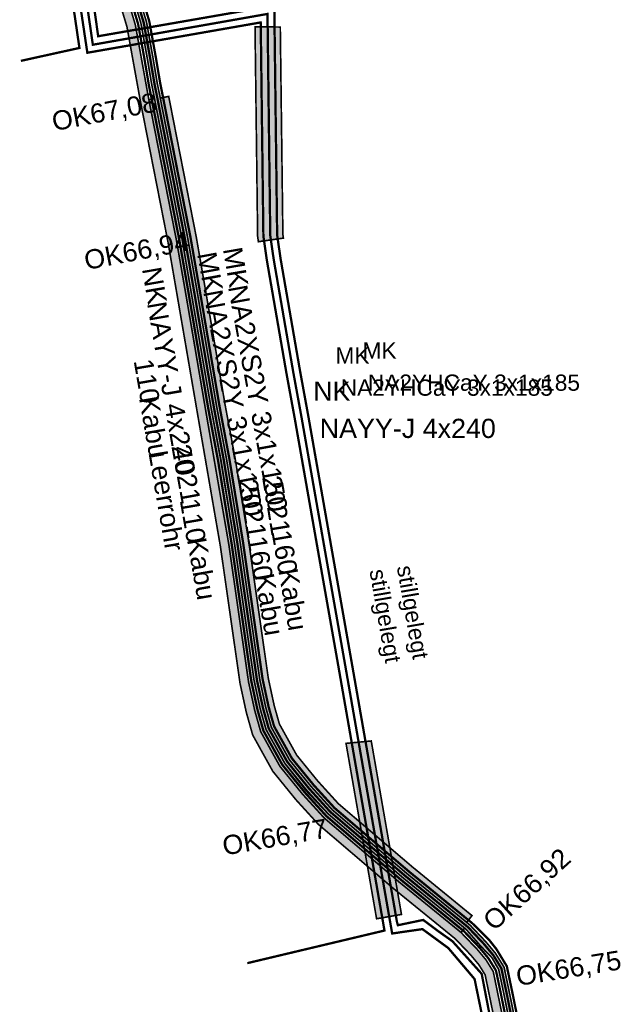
# Model space of a CAD drawing. Extents: x 454558 to 454682, y 5737288 to 5737467.
# Tile 2 of 12: x 454581 to 454607, y 5737319 to 5737362. Entities that reach past the tile are written whole.
import ezdxf

# ---------------------------------------------------------------- set-up
doc = ezdxf.new("R2010")
doc.units = 0
for name, color, linetype in [('MSP_Leitungen', 7, 'Continuous'), ('MSP_Leitungsbeschriftung', 7, 'Continuous'), ('NSP_Leitungen', 7, 'Continuous'), ('NSP_Leitungsbeschriftung', 7, 'Continuous'), ('Schutzrohr', 7, 'Continuous'), ('Schutzrohrbeschriftung', 7, 'Continuous'), ('Str_Höhenpunkte', 7, 'Continuous'), ('Str_Höhentexte', 7, 'Continuous')]:
    doc.layers.add(name, color=color, linetype=linetype)
doc.styles.add('TS[MSP_Leitungsbeschriftung[Arial Narrow_5_5_Regular__CW100_]]', font='ARIALN.TTF', dxfattribs={"height": 0.708201})
doc.styles.add('TS[MSP_Leitungsbeschriftung[Arial Narrow_6_5_Regular__CW100_]]', font='ARIALN.TTF', dxfattribs={"height": 0.836965})
doc.styles.add('TS[NSP_Leitungsbeschriftung[Arial Narrow_6_5_Regular__CW100_]]', font='ARIALN.TTF', dxfattribs={"height": 0.836965})
doc.styles.add('TS[Schutzrohrbeschriftung[Arial Narrow_6_5_Regular__CW100_]]', font='ARIALN.TTF', dxfattribs={"height": 0.836965})
doc.styles.add('TS[Str_Höhentexte[Arial Narrow_6_5_Regular__CW100_]]', font='ARIALN.TTF', dxfattribs={"height": 0.836965})

# ---------------------------------------------------------------- blocks, each defined once
blk = doc.blocks.new('50')
at = {"true_color": 0xff0000}
blk.add_hatch(color=1, dxfattribs=at).paths.add_polyline_path([(-1.46, -1.26), (-0.2, 0), (-1.46, 1.26), (-1.26, 1.46), (0, 0.2), (1.26, 1.46), (1.46, 1.26), (0.21, 0), (1.46, -1.25), (1.26, -1.46), (0, -0.2), (-1.26, -1.46)])

msp = doc.modelspace()

# ---------------------------------------------------------------- hatches: boundary and pattern name
at = {"layer": 'Schutzrohr', "lineweight": 158, "true_color": 0x4ce600, "transparency": 33554687}
for points in [[(454605.378, 5737304.82), (454605.13, 5737304.782), (454604.688, 5737307.664), (454604.622, 5737308.108), (454603.97, 5737310.023), (454603.843, 5737310.435), (454602.49, 5737318.262), (454602.185, 5737319.777), (454601.966, 5737320.816), (454601.6817, 5737321.3134), (454601.184, 5737321.833), (454600.537, 5737322.574), (454597.803, 5737324.805), (454594.552, 5737327.583), (454593.573, 5737328.615), (454592.653, 5737329.795), (454591.839, 5737331.262), (454591.585, 5737332.163), (454591.313, 5737333.429), (454590.47, 5737339.333), (454589.861, 5737343.0265), (454589.441, 5737345.292), (454588.588, 5737350.248), (454588.182, 5737352.619), (454586.982, 5737358.74), (454586.8562, 5737359.3709), (454586.667, 5737360.492), (454586.392, 5737362.009), (454586.113, 5737362.941), (454586.056, 5737363.217), (454585.697, 5737363.973), (454585.219, 5737365.008), (454585.047, 5737365.49), (454584.942, 5737365.811), (454584.719, 5737366.741), (454583.576, 5737373.477), (454583.465, 5737374.5), (454583.717, 5737374.532), (454583.824, 5737373.511), (454584.965, 5737366.791), (454585.184, 5737365.877), (454585.276, 5737365.581), (454585.451, 5737365.104), (454585.923, 5737364.079), (454586.294, 5737363.297), (454586.355, 5737363.003), (454586.636, 5737362.067), (454586.913, 5737360.536), (454587.105, 5737359.397), (454587.234, 5737358.758), (454588.428, 5737352.665), (454588.84, 5737350.336), (454589.687, 5737345.336), (454590.119, 5737343.031), (454590.718, 5737339.371), (454591.567, 5737333.43), (454591.827, 5737332.223), (454592.071, 5737331.358), (454592.861, 5737329.935), (454593.807, 5737328.775), (454594.726, 5737327.763), (454597.961, 5737324.999), (454600.719, 5737322.746), (454601.419, 5737322.006), (454601.828, 5737321.516), (454602.202, 5737320.91), (454602.429, 5737319.827), (454602.742, 5737318.291), (454604.12, 5737310.562), (454604.261, 5737310.084), (454604.866, 5737308.168), (454604.956, 5737307.636), (454605.378, 5737304.82)], [(454600.8048, 5737323.1591), (454600.573, 5737322.866), (454597.961, 5737324.999), (454594.726, 5737327.763), (454593.807, 5737328.775), (454592.861, 5737329.935), (454592.071, 5737331.358), (454591.827, 5737332.223), (454591.567, 5737333.43), (454590.718, 5737339.371), (454590.119, 5737343.031), (454589.687, 5737345.336), (454588.84, 5737350.336), (454588.428, 5737352.665), (454587.234, 5737358.758), (454587.6015, 5737358.8313), (454588.7968, 5737352.7335), (454589.2064, 5737350.3795), (454590.0561, 5737345.4021), (454590.4883, 5737343.0952), (454591.0881, 5737339.4279), (454591.9362, 5737333.4961), (454592.1917, 5737332.3134), (454592.4207, 5737331.5019), (454593.1728, 5737330.1467), (454594.0916, 5737329.0191), (454594.9874, 5737328.0328), (454598.2013, 5737325.2868), (454600.8048, 5737323.1591)]]:
    msp.add_hatch(color=100, dxfattribs=at).paths.add_polyline_path(points)
at = {"layer": 'Schutzrohr', "lineweight": 158, "true_color": 0xf5ca7a, "transparency": 33554687}
for points in [[(454604.868, 5737305.21), (454604.498, 5737305.146), (454604.013, 5737307.959), (454603.391, 5737309.898), (454603.239, 5737310.259), (454602.0737, 5737316.9975), (454601.881, 5737318.13), (454601.377, 5737320.58), (454601.115, 5737321.004), (454600.753, 5737321.439), (454600.083, 5737322.144), (454597.407, 5737324.321), (454594.117, 5737327.133), (454593.143, 5737328.202), (454592.133, 5737329.444), (454591.258, 5737331.022), (454590.979, 5737332.012), (454590.706, 5737333.276), (454589.851, 5737339.238), (454588.826, 5737345.182), (454588.1646, 5737349.0335), (454587.567, 5737352.505), (454586.373, 5737358.595), (454585.783, 5737361.864), (454585.507, 5737362.787), (454585.46, 5737363.017), (454584.64, 5737364.769), (454584.34, 5737365.643), (454584.105, 5737366.616), (454582.956, 5737373.392), (454582.848, 5737374.442), (454583.221, 5737374.48), (454583.328, 5737373.443), (454584.473, 5737366.691), (454584.701, 5737365.744), (454584.987, 5737364.912), (454585.818, 5737363.137), (454585.871, 5737362.879), (454586.148, 5737361.951), (454586.736, 5737358.692), (454587.936, 5737352.573), (454588.5416, 5737349.0931), (454589.195, 5737345.248), (454590.222, 5737339.295), (454591.075, 5737333.342), (454591.343, 5737332.103), (454591.607, 5737331.166), (454592.445, 5737329.655), (454593.427, 5737328.447), (454594.378, 5737327.403), (454597.645, 5737324.611), (454600.328, 5737322.425), (454601.039, 5737321.682), (454601.42, 5737321.224), (454601.73, 5737320.722), (454602.25, 5737318.199), (454602.449, 5737317.05), (454603.601, 5737310.365), (454603.743, 5737310.028), (454604.378, 5737308.048), (454604.868, 5737305.21)], [(454600.484, 5737322.617), (454600.328, 5737322.425), (454597.645, 5737324.611), (454594.378, 5737327.403), (454593.427, 5737328.447), (454592.445, 5737329.655), (454591.607, 5737331.166), (454591.343, 5737332.103), (454591.075, 5737333.342), (454590.222, 5737339.295), (454589.6028, 5737342.8836), (454589.195, 5737345.248), (454588.345, 5737350.232), (454587.936, 5737352.573), (454586.736, 5737358.692), (454586.982, 5737358.74), (454588.182, 5737352.619), (454588.588, 5737350.248), (454589.441, 5737345.292), (454589.8855, 5737342.9414), (454590.47, 5737339.333), (454591.313, 5737333.429), (454591.585, 5737332.163), (454591.839, 5737331.262), (454592.653, 5737329.795), (454593.617, 5737328.611), (454594.552, 5737327.583), (454597.803, 5737324.805), (454600.484, 5737322.617)]]:
    msp.add_hatch(color=101, dxfattribs=at).paths.add_polyline_path(points)
at = {"layer": 'Schutzrohr', "lineweight": 158, "true_color": 0xc29ed7, "transparency": 33554687}
for points in [[(454591.5054, 5737352.5044), (454591.4725, 5737352.7322), (454591.3699, 5737360.987), (454591.359, 5737361.8638), (454592.4592, 5737361.8519), (454592.5715, 5737352.818), (454592.5941, 5737352.6614), (454591.5054, 5737352.5044)], [(454595.5781, 5737329.184), (454595.3201, 5737330.6598), (454596.4185, 5737330.7642), (454596.4905, 5737330.3526), (454596.6617, 5737329.373), (454597.7348, 5737323.211), (454596.6511, 5737323.0223), (454595.5781, 5737329.184)]]:
    msp.add_hatch(color=221, dxfattribs=at).paths.add_polyline_path(points)

# ---------------------------------------------------------------- linework, layer by layer
at = {"layer": 'MSP_Leitungen', "color": 65, "linetype": 'Continuous', "true_color": 0x897044, "transparency": 33554687}
for points in [[(454601.5867, 5737317.1412, 0.1005, 0.1005, 0), (454600.9168, 5737320.3969, 0.1005, 0.1005, 0), (454599.7738, 5737321.7463, 0.1005, 0.1005, 0), (454598.6467, 5737322.5718, 0.1005, 0.1005, 0), (454597.3291, 5737322.3813, 0.1005, 0.1005, 0), (454596.1199, 5737329.2785, 0.1005, 0.1005, 0), (454595.2949, 5737333.9977, 0.1005, 0.1005, 0), (454594.9894, 5737335.7297, 0.1005, 0.1005, 0), (454594.4227, 5737338.942, 0.1005, 0.1005, 0), (454593.3866, 5737344.8402, 0.1005, 0.1005, 0), (454593.0208, 5737346.8377, 0.1005, 0.1005, 0), (454592.1736, 5737351.7239, 0.1005, 0.1005, 0), (454592.022, 5737352.7751, 0.1005, 0.1005, 0), (454591.9068, 5737362.0429, 0.1005, 0.1005, 0), (454591.9066, 5737362.4234, 0.1005, 0.1005, 0), (454588.6588, 5737361.8505, 0.1005, 0.1005, 0), (454584.2988, 5737361.0815, 0.1005, 0.1005, 0), (454583.5517, 5737366.22, 0.1005, 0.1005, 0)], [(454601.9077, 5737317.0865, 0.1005, 0.1005, 0), (454601.2264, 5737320.6253, 0.1005, 0.1005, 0), (454599.9511, 5737322.0455, 0.1005, 0.1005, 0), (454599.3161, 5737322.4953, 0.1005, 0.1005, 0), (454598.6811, 5737322.9715, 0.1005, 0.1005, 0), (454597.5781, 5737322.7408, 0.1005, 0.1005, 0), (454597.5357, 5737322.8967, 0.1005, 0.1005, 0), (454596.4154, 5737329.3301, 0.1005, 0.1005, 0), (454596.2442, 5737330.3095, 0.1005, 0.1005, 0), (454596.1722, 5737330.7212, 0.1005, 0.1005, 0), (454595.5903, 5737334.0496, 0.1005, 0.1005, 0), (454595.2733, 5737335.8469, 0.1005, 0.1005, 0), (454594.7182, 5737338.994, 0.1005, 0.1005, 0), (454593.6819, 5737344.8932, 0.1005, 0.1005, 0), (454593.3162, 5737346.8903, 0.1005, 0.1005, 0), (454592.4699, 5737351.7709, 0.1005, 0.1005, 0), (454592.3217, 5737352.7985, 0.1005, 0.1005, 0), (454592.1976, 5737362.7857, 0.1005, 0.1005, 0), (454588.586, 5737362.1574, 0.1005, 0.1005, 0), (454584.5309, 5737361.452, 0.1005, 0.1005, 0), (454584.065, 5737364.7571, 0.1005, 0.1005, 0)]]:
    msp.add_lwpolyline(points, format="xyseb", dxfattribs=at)
at = {"layer": 'MSP_Leitungen', "color": 1, "linetype": 'Continuous', "true_color": 0xff0000, "transparency": 33554687}
for points in [[(454586.234, 5737362.972, 0.1005, 0.1005, 0), (454586.514, 5737362.038, 0.1005, 0.1005, 0), (454586.79, 5737360.514, 0.1005, 0.1005, 0), (454586.982, 5737359.374, 0.1005, 0.1005, 0), (454587.11, 5737358.74, 0.1005, 0.1005, 0), (454588.305, 5737352.642, 0.1005, 0.1005, 0), (454588.714, 5737350.295, 0.1005, 0.1005, 0), (454589.564, 5737345.314, 0.1005, 0.1005, 0), (454589.996, 5737343.009, 0.1005, 0.1005, 0), (454590.594, 5737339.352, 0.1005, 0.1005, 0), (454591.444, 5737333.408, 0.1005, 0.1005, 0), (454591.706, 5737332.193, 0.1005, 0.1005, 0), (454591.955, 5737331.31, 0.1005, 0.1005, 0), (454592.757, 5737329.865, 0.1005, 0.1005, 0), (454593.712, 5737328.693, 0.1005, 0.1005, 0), (454594.639, 5737327.673, 0.1005, 0.1005, 0), (454597.882, 5737324.902, 0.1005, 0.1005, 0), (454600.628, 5737322.66, 0.1005, 0.1005, 0), (454601.324, 5737321.925, 0.1005, 0.1005, 0), (454601.726, 5737321.443, 0.1005, 0.1005, 0), (454602.084, 5737320.863, 0.1005, 0.1005, 0), (454602.307, 5737319.802, 0.1005, 0.1005, 0), (454602.619, 5737318.268, 0.1005, 0.1005, 0)], [(454586.477, 5737363.033, 0.1005, 0.1005, 0), (454586.757, 5737362.096, 0.1005, 0.1005, 0), (454587.036, 5737360.557, 0.1005, 0.1005, 0), (454587.228, 5737359.42, 0.1005, 0.1005, 0), (454587.355, 5737358.789, 0.1005, 0.1005, 0), (454588.551, 5737352.688, 0.1005, 0.1005, 0), (454588.96, 5737350.337, 0.1005, 0.1005, 0), (454589.81, 5737345.358, 0.1005, 0.1005, 0), (454590.242, 5737343.052, 0.1005, 0.1005, 0), (454590.841, 5737339.39, 0.1005, 0.1005, 0), (454591.69, 5737333.452, 0.1005, 0.1005, 0), (454591.949, 5737332.253, 0.1005, 0.1005, 0), (454592.188, 5737331.406, 0.1005, 0.1005, 0), (454592.965, 5737330.006, 0.1005, 0.1005, 0), (454593.902, 5737328.856, 0.1005, 0.1005, 0), (454594.813, 5737327.853, 0.1005, 0.1005, 0), (454598.041, 5737325.095, 0.1005, 0.1005, 0), (454600.81, 5737322.832, 0.1005, 0.1005, 0), (454601.067, 5737322.585, 0.1005, 0.1005, 0), (454601.576, 5737322.069, 0.1005, 0.1005, 0), (454601.865, 5737321.704, 0.1005, 0.1005, 0), (454602.32, 5737320.957, 0.1005, 0.1005, 0), (454602.552, 5737319.853, 0.1005, 0.1005, 0), (454602.865, 5737318.314, 0.1005, 0.1005, 0)]]:
    msp.add_lwpolyline(points, format="xyseb", dxfattribs=at)
at = {"layer": 'NSP_Leitungen', "color": 195, "linetype": 'Continuous', "true_color": 0x005ce6, "transparency": 33554687}
for points in [[(454581.1646, 5737360.3791, 0.1005, 0.1005, 0), (454583.7149, 5737360.9415, 0.1005, 0.1005, 0), (454583.187, 5737364.5402, 0.1005, 0.1005, 0), (454583.1628, 5737364.6654, 0.1005, 0.1005, 0), (454583.0961, 5737365.0713, 0.1005, 0.1005, 0), (454582.015, 5737372.7771, 0.1005, 0.1005, 0), (454581.9409, 5737373.4491, 0.1005, 0.1005, 0), (454581.5775, 5737376.6997, 0.1005, 0.1005, 0), (454585.1381, 5737377.4719, 0.1005, 0.1005, 0), (454586.304, 5737377.59, 0.1005, 0.1005, 0), (454586.545, 5737377.624, 0.1005, 0.1005, 0), (454586.685, 5737377.568, 0.1005, 0.1005, 0), (454586.792, 5737377.462, 0.1005, 0.1005, 0), (454586.6729, 5737376.9575, 0.1005, 0.1005, 0), (454586.6173, 5737376.7071, 0.1005, 0.1005, 0)], [(454583.4829, 5737364.59, 0.1005, 0.1005, 0), (454584.0591, 5737360.7321, 0.1005, 0.1005, 0), (454591.605, 5737362.0523, 0.1005, 0.1005, 0), (454591.609, 5737361.8669, 0.1005, 0.1005, 0), (454591.6096, 5737361.816, 0.1005, 0.1005, 0), (454591.6199, 5737360.9901, 0.1005, 0.1005, 0), (454591.7223, 5737352.7517, 0.1005, 0.1005, 0), (454591.8773, 5737351.6769, 0.1005, 0.1005, 0), (454592.7255, 5737346.785, 0.1005, 0.1005, 0), (454593.0913, 5737344.7872, 0.1005, 0.1005, 0), (454594.0601, 5737339.2722, 0.1005, 0.1005, 0), (454594.1273, 5737338.8899, 0.1005, 0.1005, 0), (454594.9994, 5737333.9458, 0.1005, 0.1005, 0), (454595.8244, 5737329.2269, 0.1005, 0.1005, 0), (454596.9941, 5737322.5093, 0.1005, 0.1005, 0), (454591.024, 5737321.0897, 0.1005, 0.1005, 0)], [(454585.992, 5737362.91, 0.1005, 0.1005, 0), (454586.27, 5737361.98, 0.1005, 0.1005, 0), (454586.544, 5737360.47, 0.1005, 0.1005, 0), (454586.736, 5737359.328, 0.1005, 0.1005, 0), (454586.864, 5737358.692, 0.1005, 0.1005, 0), (454588.059, 5737352.596, 0.1005, 0.1005, 0), (454588.468, 5737350.253, 0.1005, 0.1005, 0), (454589.318, 5737345.27, 0.1005, 0.1005, 0), (454589.75, 5737342.965, 0.1005, 0.1005, 0), (454590.346, 5737339.314, 0.1005, 0.1005, 0), (454591.198, 5737333.364, 0.1005, 0.1005, 0), (454591.464, 5737332.133, 0.1005, 0.1005, 0), (454591.723, 5737331.214, 0.1005, 0.1005, 0), (454592.549, 5737329.725, 0.1005, 0.1005, 0), (454593.522, 5737328.529, 0.1005, 0.1005, 0), (454594.465, 5737327.493, 0.1005, 0.1005, 0), (454597.723, 5737324.709, 0.1005, 0.1005, 0), (454600.452, 5737322.482, 0.1005, 0.1005, 0), (454601.136, 5737321.761, 0.1005, 0.1005, 0), (454601.522, 5737321.297, 0.1005, 0.1005, 0), (454601.848, 5737320.769, 0.1005, 0.1005, 0), (454602.063, 5737319.752, 0.1005, 0.1005, 0), (454602.373, 5737318.222, 0.1005, 0.1005, 0)]]:
    msp.add_lwpolyline(points, format="xyseb", dxfattribs=at)
at = {"layer": 'Schutzrohr', "color": 203, "linetype": 'Continuous', "true_color": 0x6e6e6e, "transparency": 33554687}
for points in [[(454602.49, 5737318.262, 0.0706, 0.0706, 0), (454602.185, 5737319.777, 0.0706, 0.0706, 0), (454601.966, 5737320.816, 0.0706, 0.0706, 0), (454601.6817, 5737321.3134, 0.0706, 0.0706, 0), (454601.184, 5737321.833, 0.0706, 0.0706, 0), (454600.537, 5737322.574, 0.0706, 0.0706, 0), (454597.803, 5737324.805, 0.0706, 0.0706, 0), (454594.552, 5737327.583, 0.0706, 0.0706, 0), (454593.573, 5737328.615, 0.0706, 0.0706, 0), (454592.653, 5737329.795, 0.0706, 0.0706, 0), (454591.839, 5737331.262, 0.0706, 0.0706, 0), (454591.585, 5737332.163, 0.0706, 0.0706, 0), (454591.313, 5737333.429, 0.0706, 0.0706, 0), (454590.47, 5737339.333, 0.0706, 0.0706, 0), (454589.861, 5737343.0265, 0.0706, 0.0706, 0), (454589.441, 5737345.292, 0.0706, 0.0706, 0), (454588.588, 5737350.248, 0.0706, 0.0706, 0), (454588.182, 5737352.619, 0.0706, 0.0706, 0), (454586.982, 5737358.74, 0.0706, 0.0706, 0), (454586.8562, 5737359.3709, 0.0706, 0.0706, 0), (454586.667, 5737360.492, 0.0706, 0.0706, 0), (454586.392, 5737362.009, 0.0706, 0.0706, 0), (454586.113, 5737362.941, 0.0706, 0.0706, 0)], [(454586.355, 5737363.003, 0.0706, 0.0706, 0), (454586.636, 5737362.067, 0.0706, 0.0706, 0), (454586.913, 5737360.536, 0.0706, 0.0706, 0), (454587.105, 5737359.397, 0.0706, 0.0706, 0), (454587.234, 5737358.758, 0.0706, 0.0706, 0), (454588.428, 5737352.665, 0.0706, 0.0706, 0), (454588.84, 5737350.336, 0.0706, 0.0706, 0), (454589.687, 5737345.336, 0.0706, 0.0706, 0), (454590.119, 5737343.031, 0.0706, 0.0706, 0), (454590.718, 5737339.371, 0.0706, 0.0706, 0), (454591.567, 5737333.43, 0.0706, 0.0706, 0), (454591.827, 5737332.223, 0.0706, 0.0706, 0), (454592.071, 5737331.358, 0.0706, 0.0706, 0), (454592.861, 5737329.935, 0.0706, 0.0706, 0), (454593.807, 5737328.775, 0.0706, 0.0706, 0), (454594.726, 5737327.763, 0.0706, 0.0706, 0), (454597.961, 5737324.999, 0.0706, 0.0706, 0), (454600.719, 5737322.746, 0.0706, 0.0706, 0), (454601.419, 5737322.006, 0.0706, 0.0706, 0), (454601.828, 5737321.516, 0.0706, 0.0706, 0), (454602.202, 5737320.91, 0.0706, 0.0706, 0), (454602.429, 5737319.827, 0.0706, 0.0706, 0), (454602.742, 5737318.291, 0.0706, 0.0706, 0)], [(454601.881, 5737318.13, 0.0706, 0.0706, 0), (454601.377, 5737320.58, 0.0706, 0.0706, 0), (454601.115, 5737321.004, 0.0706, 0.0706, 0), (454600.753, 5737321.439, 0.0706, 0.0706, 0), (454600.083, 5737322.144, 0.0706, 0.0706, 0), (454597.407, 5737324.321, 0.0706, 0.0706, 0), (454594.117, 5737327.133, 0.0706, 0.0706, 0), (454593.143, 5737328.202, 0.0706, 0.0706, 0), (454592.133, 5737329.444, 0.0706, 0.0706, 0), (454591.258, 5737331.022, 0.0706, 0.0706, 0), (454590.979, 5737332.012, 0.0706, 0.0706, 0), (454590.706, 5737333.276, 0.0706, 0.0706, 0), (454589.851, 5737339.238, 0.0706, 0.0706, 0), (454588.826, 5737345.182, 0.0706, 0.0706, 0), (454588.1646, 5737349.0335, 0.0706, 0.0706, 0), (454587.567, 5737352.505, 0.0706, 0.0706, 0), (454586.373, 5737358.595, 0.0706, 0.0706, 0), (454585.783, 5737361.864, 0.0706, 0.0706, 0), (454585.507, 5737362.787, 0.0706, 0.0706, 0)], [(454585.871, 5737362.879, 0.0706, 0.0706, 0), (454586.148, 5737361.951, 0.0706, 0.0706, 0), (454586.736, 5737358.692, 0.0706, 0.0706, 0), (454587.936, 5737352.573, 0.0706, 0.0706, 0), (454588.5416, 5737349.0931, 0.0706, 0.0706, 0), (454589.195, 5737345.248, 0.0706, 0.0706, 0), (454590.222, 5737339.295, 0.0706, 0.0706, 0), (454591.075, 5737333.342, 0.0706, 0.0706, 0), (454591.343, 5737332.103, 0.0706, 0.0706, 0), (454591.607, 5737331.166, 0.0706, 0.0706, 0), (454592.445, 5737329.655, 0.0706, 0.0706, 0), (454593.427, 5737328.447, 0.0706, 0.0706, 0), (454594.378, 5737327.403, 0.0706, 0.0706, 0), (454597.645, 5737324.611, 0.0706, 0.0706, 0), (454600.328, 5737322.425, 0.0706, 0.0706, 0), (454601.039, 5737321.682, 0.0706, 0.0706, 0), (454601.42, 5737321.224, 0.0706, 0.0706, 0), (454601.73, 5737320.722, 0.0706, 0.0706, 0), (454602.25, 5737318.199, 0.0706, 0.0706, 0)]]:
    msp.add_lwpolyline(points, format="xyseb", dxfattribs=at)
for points in [[(454591.5054, 5737352.5044, 0.0706, 0.0706, 0), (454591.4725, 5737352.7322, 0.0706, 0.0706, 0), (454591.3699, 5737360.987, 0.0706, 0.0706, 0), (454591.359, 5737361.8638, 0.0706, 0.0706, 0), (454592.4592, 5737361.8519, 0.0706, 0.0706, 0), (454592.5715, 5737352.818, 0.0706, 0.0706, 0), (454592.5941, 5737352.6614, 0.0706, 0.0706, 0), (454591.5054, 5737352.5044, 0.0706, 0.0706, 0)], [(454600.484, 5737322.617, 0.0706, 0.0706, 0), (454600.328, 5737322.425, 0.0706, 0.0706, 0), (454597.645, 5737324.611, 0.0706, 0.0706, 0), (454594.378, 5737327.403, 0.0706, 0.0706, 0), (454593.427, 5737328.447, 0.0706, 0.0706, 0), (454592.445, 5737329.655, 0.0706, 0.0706, 0), (454591.607, 5737331.166, 0.0706, 0.0706, 0), (454591.343, 5737332.103, 0.0706, 0.0706, 0), (454591.075, 5737333.342, 0.0706, 0.0706, 0), (454590.222, 5737339.295, 0.0706, 0.0706, 0), (454589.6028, 5737342.8836, 0.0706, 0.0706, 0), (454589.195, 5737345.248, 0.0706, 0.0706, 0), (454588.345, 5737350.232, 0.0706, 0.0706, 0), (454587.936, 5737352.573, 0.0706, 0.0706, 0), (454586.736, 5737358.692, 0.0706, 0.0706, 0), (454586.982, 5737358.74, 0.0706, 0.0706, 0), (454588.182, 5737352.619, 0.0706, 0.0706, 0), (454588.588, 5737350.248, 0.0706, 0.0706, 0), (454589.441, 5737345.292, 0.0706, 0.0706, 0), (454589.8855, 5737342.9414, 0.0706, 0.0706, 0), (454590.47, 5737339.333, 0.0706, 0.0706, 0), (454591.313, 5737333.429, 0.0706, 0.0706, 0), (454591.585, 5737332.163, 0.0706, 0.0706, 0), (454591.839, 5737331.262, 0.0706, 0.0706, 0), (454592.653, 5737329.795, 0.0706, 0.0706, 0), (454593.617, 5737328.611, 0.0706, 0.0706, 0), (454594.552, 5737327.583, 0.0706, 0.0706, 0), (454597.803, 5737324.805, 0.0706, 0.0706, 0), (454600.484, 5737322.617, 0.0706, 0.0706, 0)], [(454600.8048, 5737323.1591, 0.0706, 0.0706, 0), (454600.573, 5737322.866, 0.0706, 0.0706, 0), (454597.961, 5737324.999, 0.0706, 0.0706, 0), (454594.726, 5737327.763, 0.0706, 0.0706, 0), (454593.807, 5737328.775, 0.0706, 0.0706, 0), (454592.861, 5737329.935, 0.0706, 0.0706, 0), (454592.071, 5737331.358, 0.0706, 0.0706, 0), (454591.827, 5737332.223, 0.0706, 0.0706, 0), (454591.567, 5737333.43, 0.0706, 0.0706, 0), (454590.718, 5737339.371, 0.0706, 0.0706, 0), (454590.119, 5737343.031, 0.0706, 0.0706, 0), (454589.687, 5737345.336, 0.0706, 0.0706, 0), (454588.84, 5737350.336, 0.0706, 0.0706, 0), (454588.428, 5737352.665, 0.0706, 0.0706, 0), (454587.234, 5737358.758, 0.0706, 0.0706, 0), (454587.6015, 5737358.8313, 0.0706, 0.0706, 0), (454588.7968, 5737352.7335, 0.0706, 0.0706, 0), (454589.2064, 5737350.3795, 0.0706, 0.0706, 0), (454590.0561, 5737345.4021, 0.0706, 0.0706, 0), (454590.4883, 5737343.0952, 0.0706, 0.0706, 0), (454591.0881, 5737339.4279, 0.0706, 0.0706, 0), (454591.9362, 5737333.4961, 0.0706, 0.0706, 0), (454592.1917, 5737332.3134, 0.0706, 0.0706, 0), (454592.4207, 5737331.5019, 0.0706, 0.0706, 0), (454593.1728, 5737330.1467, 0.0706, 0.0706, 0), (454594.0916, 5737329.0191, 0.0706, 0.0706, 0), (454594.9874, 5737328.0328, 0.0706, 0.0706, 0), (454598.2013, 5737325.2868, 0.0706, 0.0706, 0), (454600.8048, 5737323.1591, 0.0706, 0.0706, 0)], [(454595.5781, 5737329.184, 0.0706, 0.0706, 0), (454595.3201, 5737330.6598, 0.0706, 0.0706, 0), (454596.4185, 5737330.7642, 0.0706, 0.0706, 0), (454596.4905, 5737330.3526, 0.0706, 0.0706, 0), (454596.6617, 5737329.373, 0.0706, 0.0706, 0), (454597.7348, 5737323.211, 0.0706, 0.0706, 0), (454596.6511, 5737323.0223, 0.0706, 0.0706, 0), (454595.5781, 5737329.184, 0.0706, 0.0706, 0)]]:
    msp.add_lwpolyline(points, format="xyseb", close=True, dxfattribs=at)

# ---------------------------------------------------------------- block references
at = {"layer": 'Str_Höhenpunkte', "color": 0, "transparency": 33554687, "xscale": 0.17638888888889, "yscale": 0.17638888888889, "zscale": 0.17638888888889}
for p, rotation in [((454587.11, 5737358.74), 281.25084161), ((454588.305, 5737352.642), 280.48644697), ((454589.564, 5737345.314), 280.14965245), ((454590.594, 5737339.352), 278.71256334), ((454591.706, 5737332.193), 283.9584494), ((454594.639, 5737327.673), 315.8764384), ((454600.628, 5737322.66), 317.10429643), ((454602.084, 5737320.863), 291.7771036)]:
    msp.add_blockref('50', p, dxfattribs=dict(at, rotation=rotation))

# ---------------------------------------------------------------- texts
at = {"layer": 'MSP_Leitungsbeschriftung', "color": 1, "true_color": 0xff0000, "transparency": 33554687, "char_height": 0.836965, "attachment_point": 7, "style": 'TS[MSP_Leitungsbeschriftung[Arial Narrow_6_5_Regular__CW100_]]'}
for s, insert, rotation in [('{\\fArial|b0|i0;MK}', (454588.836, 5737351.9758), 280.40771), ('{\\fArial|b0|i0;MK}', (454589.9579, 5737352.1875), 279.74364), ('{\\fArial|b0|i0;NA2XS2Y 3x1x150}', (454590.1695, 5737350.5365), 280.30485), ('{\\fArial|b0|i0;NA2XS2Y 3x1x150}', (454589.09, 5737350.3248), 280.40771), ('{\\fArial|b0|i0;2021}', (454590.6151, 5737342.0968), 279.18054), ('{\\fArial|b0|i0;2021}', (454591.6522, 5737342.2449), 279.2726)]:
    msp.add_mtext(s, dxfattribs=dict(at, insert=insert, rotation=rotation))
at = {"layer": 'MSP_Leitungsbeschriftung', "color": 65, "true_color": 0x897044, "transparency": 33554687, "char_height": 0.708201, "attachment_point": 7, "style": 'TS[MSP_Leitungsbeschriftung[Arial Narrow_5_5_Regular__CW100_]]'}
for s, insert in [('{\\fArial|b0|i0;MK}', (454596.0392, 5737347.4118)), ('{\\fArial|b0|i0;MK}', (454594.8589, 5737347.1957)), ('{\\fArial|b0|i0;NA2YHCaY 3x1x185}', (454596.2686, 5737346.0027)), ('{\\fArial|b0|i0;NA2YHCaY 3x1x185}', (454595.0882, 5737345.7865))]:
    msp.add_mtext(s, dxfattribs=dict(at, insert=insert))
for insert, rotation in [((454596.1294, 5737338.1499), 279.74364), ((454597.32, 5737338.3086), 279.84113)]:
    msp.add_mtext('{\\fArial|b0|i0;stillgelegt}', dxfattribs=dict(at, insert=insert, rotation=rotation))
at = {"layer": 'NSP_Leitungsbeschriftung', "color": 195, "true_color": 0x005ce6, "transparency": 33554687, "char_height": 0.836965, "attachment_point": 7, "style": 'TS[NSP_Leitungsbeschriftung[Arial Narrow_6_5_Regular__CW100_]]'}
for s, insert, rotation in [('{\\fArial|b0|i0;NK}', (454586.4329, 5737351.3238), 279.84113), ('{\\fArial|b0|i0;NAYY-J 4x240}', (454586.6446, 5737349.8157), 279.74364), ('{\\fArial|b0|i0;2021}', (454587.703, 5737343.598), 280.30485)]:
    msp.add_mtext(s, dxfattribs=dict(at, insert=insert, rotation=rotation))
for s, insert in [('{\\fArial|b0|i0;NK}', (454593.8902, 5737345.5771)), ('{\\fArial|b0|i0;NAYY-J 4x240}', (454594.1755, 5737343.9457))]:
    msp.add_mtext(s, dxfattribs=dict(at, insert=insert))
at = {"layer": 'Schutzrohrbeschriftung', "color": 195, "true_color": 0x005ce6, "transparency": 33554687, "char_height": 0.836965, "attachment_point": 7, "style": 'TS[Schutzrohrbeschriftung[Arial Narrow_6_5_Regular__CW100_]]'}
for s, insert, rotation in [('{\\fArial|b0|i0;110}', (454586.0608, 5737347.3206), 279.74364), ('{\\fArial|b0|i0;Kabu}', (454586.2953, 5737345.702), 279.84113), ('{\\fArial|b0|i0;Leerrohr}', (454586.7033, 5737343.3359), 279.74364), ('{\\fArial|b0|i0;110}', (454588.0674, 5737341.2448), 279.84113), ('{\\fArial|b0|i0;160}', (454592.0619, 5737339.8725), 279.74364), ('{\\fArial|b0|i0;Kabu}', (454588.38, 5737339.5363), 279.84113), ('{\\fArial|b0|i0;160}', (454591.0036, 5737339.6184), 279.2726), ('{\\fArial|b0|i0;Kabu}', (454592.3582, 5737338.2003), 279.74364), ('{\\fArial|b0|i0;Kabu}', (454591.3278, 5737337.9832), 279.74364)]:
    msp.add_mtext(s, dxfattribs=dict(at, insert=insert, rotation=rotation))
at = {"layer": 'Str_Höhentexte', "color": 1, "true_color": 0xff0000, "transparency": 33554687, "char_height": 0.836965, "attachment_point": 7, "style": 'TS[Str_Höhentexte[Arial Narrow_6_5_Regular__CW100_]]'}
for s, insert, rotation in [('{\\fArial|b0|i0;OK67,08}', (454582.6358, 5737357.1643), 10.86406), ('{\\fArial|b0|i0;OK66,94}', (454584.0411, 5737351.1155), 10.86406), ('{\\fArial|b0|i0;OK66,77}', (454590.0464, 5737325.6215), 9.84113), ('{\\fArial|b0|i0;OK66,92}', (454601.8623, 5737322.3356), 42.15786), ('{\\fArial|b0|i0;OK66,75}', (454602.8237, 5737319.9391), 9.18055)]:
    msp.add_mtext(s, dxfattribs=dict(at, insert=insert, rotation=rotation))

doc.saveas('drawing.dxf')
